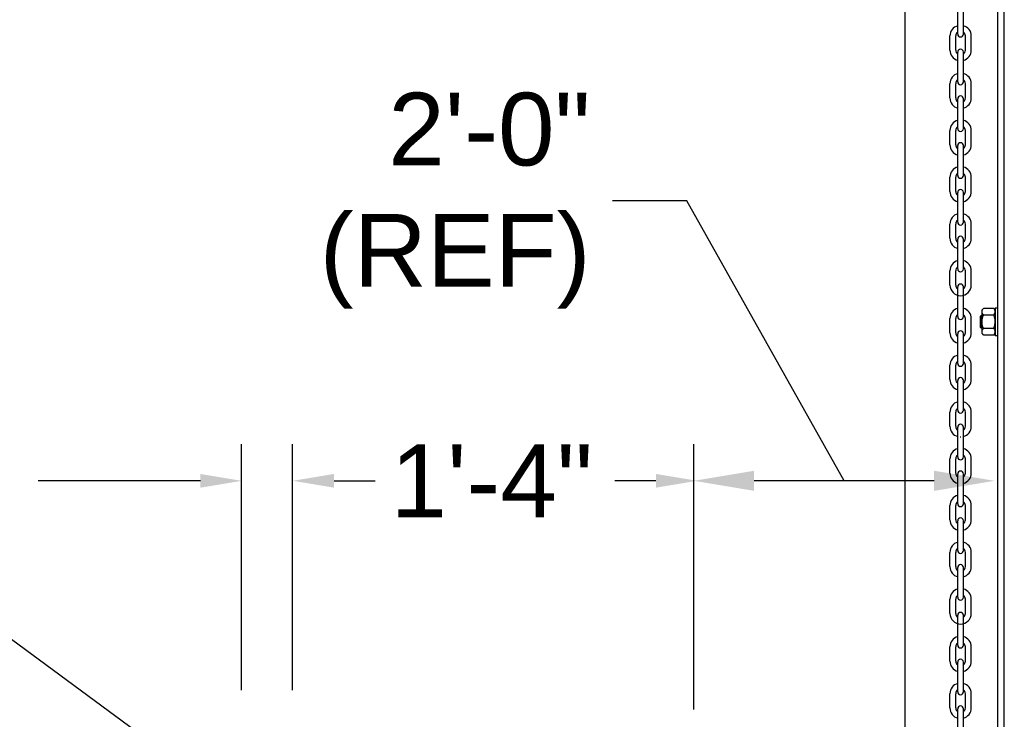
# Model space of a CAD drawing. Header units: inches. Extents: x 170 to 312, y 215 to 248.
# Tile 6 of 256: x 176.486 to 177.756, y 222.735 to 223.637. Entities that reach past the tile are written whole.
import ezdxf
from ezdxf import colors
from ezdxf.entities.mleader import LeaderData, LeaderLine
from ezdxf.math import Vec2, Vec3

# ---------------------------------------------------------------- set-up
doc = ezdxf.new("R2010")
doc.units = ezdxf.units.IN
doc.header["$LTSCALE"] = 0.25
doc.header["$MEASUREMENT"] = 0
doc.layers.add('ANNOTATIONS', color=1, linetype='Continuous')
doc.layers.add('MOTOR LH', color=7, linetype='Continuous')
doc.styles.add('ARIAL', font='arial.ttf', dxfattribs={"height": 0.09375})
doc.styles.add('ROMANS', font='Romans', dxfattribs={"height": 0.09375})
doc.styles.get("Standard").update_dxf_attribs({"font": 'romans.shx'})
doc.dimstyles.get("Standard").update_dxf_attribs({"dimscale": 60, "dimtxt": 0.0833, "dimasz": 0.0833, "dimexe": 0.0833, "dimexo": 0.04, "dimgap": 0.09, "dimtad": 0, "dimtih": 1, "dimtoh": 1, "dimdec": 4, "dimzin": 1, "dimdsep": 46, "dimlunit": 4, "dimtxsty": 'Standard', "dimcen": 0.09, "dimclrt": 150, "dimadec": 4, "dimazin": 2, "dimtfac": 1, "dimtdec": 0, "dimtofl": 0, "dimtmove": 0, "dimatfit": 3, "dimfxl": 1, "dimtolj": 1, "dimtzin": 0, "dimlwd": -1, "dimlwe": -1, "dimarcsym": 1})

msp = doc.modelspace()

# ---------------------------------------------------------------- linework, layer by layer
at = {"layer": 'ANNOTATIONS'}
for p, q in [((176.7725, 222.77305), (176.7725, 223.08974)), ((176.83817, 222.77305), (176.83817, 223.08974)), ((177.35543, 222.74794), (177.35543, 223.08974)), ((176.71936, 223.04261), (176.51015, 223.04261)), ((176.89161, 223.04261), (176.94475, 223.04261)), ((177.30652, 223.04261), (177.25338, 223.04261)), ((177.66513, 223.04261), (177.43309, 223.04261))]:
    msp.add_line(p, q, dxfattribs=at)
for points in [[(176.71936, 223.05147), (176.71936, 223.03376), (176.7725, 223.04261)], [(176.89161, 223.05147), (176.89161, 223.03376), (176.83847, 223.04261)], [(177.30652, 223.05147), (177.30652, 223.03376), (177.35965, 223.04261)], [(177.43309, 223.02967), (177.43309, 223.05556), (177.35543, 223.04261)], [(177.66513, 223.02967), (177.66513, 223.05556), (177.7428, 223.04261)]]:
    msp.add_solid(points, dxfattribs=at)
at = {"layer": 'MOTOR LH'}
for p, q in [((177.62767, 220.41698), (177.62767, 224.61169)), ((177.74703, 220.68357), (177.74703, 224.61088)), ((177.75555, 220.69422), (177.75555, 224.61088)), ((177.69545, 223.61822), (177.69545, 223.65649)), ((177.70296, 223.61822), (177.70296, 223.65649)), ((177.68547, 223.59743), (177.68547, 223.61574)), ((177.69297, 223.59743), (177.69297, 223.61574)), ((177.70543, 223.59743), (177.70543, 223.61574)), ((177.71294, 223.59743), (177.71294, 223.61574)), ((177.69545, 223.55668), (177.69545, 223.59496)), ((177.70296, 223.55668), (177.70296, 223.59496)), ((177.68547, 223.53589), (177.68547, 223.55421)), ((177.69297, 223.53589), (177.69297, 223.55421)), ((177.70543, 223.53589), (177.70543, 223.55421)), ((177.71294, 223.53589), (177.71294, 223.55421)), ((177.69545, 223.49643), (177.69545, 223.5347)), ((177.70296, 223.49643), (177.70296, 223.5347)), ((177.68547, 223.47564), (177.68547, 223.49395)), ((177.69297, 223.47564), (177.69297, 223.49395)), ((177.70543, 223.47564), (177.70543, 223.49395)), ((177.71294, 223.47564), (177.71294, 223.49395)), ((177.69545, 223.43617), (177.69545, 223.47445)), ((177.70296, 223.43617), (177.70296, 223.47445)), ((177.68547, 223.41538), (177.68547, 223.4337)), ((177.69297, 223.41538), (177.69297, 223.4337)), ((177.70543, 223.41538), (177.70543, 223.4337)), ((177.71294, 223.41538), (177.71294, 223.4337)), ((177.69545, 223.37592), (177.69545, 223.41419)), ((177.70296, 223.37592), (177.70296, 223.41419)), ((177.68547, 223.35513), (177.68547, 223.37344)), ((177.69297, 223.35513), (177.69297, 223.37344)), ((177.70543, 223.35513), (177.70543, 223.37344)), ((177.71294, 223.35513), (177.71294, 223.37344)), ((177.69545, 223.31566), (177.69545, 223.35394)), ((177.70296, 223.31566), (177.70296, 223.35394)), ((177.68547, 223.29488), (177.68547, 223.31319)), ((177.69297, 223.29488), (177.69297, 223.31319)), ((177.70543, 223.29488), (177.70543, 223.31319)), ((177.71294, 223.29488), (177.71294, 223.31319)), ((177.69545, 223.25413), (177.69545, 223.2924)), ((177.70296, 223.25413), (177.70296, 223.2924)), ((177.72687, 223.23263), (177.72687, 223.26247)), ((177.74187, 223.26478), (177.72879, 223.26478)), ((177.74379, 223.26566), (177.74379, 223.22945)), ((177.68547, 223.23334), (177.68547, 223.25165)), ((177.69297, 223.23334), (177.69297, 223.25165)), ((177.70543, 223.23334), (177.70543, 223.25165)), ((177.71294, 223.23334), (177.71294, 223.25165)), ((177.72469, 223.24059), (177.72469, 223.25452)), ((177.72625, 223.23903), (177.72625, 223.25608)), ((177.74187, 223.25617), (177.72879, 223.25617)), ((177.74187, 223.23894), (177.72879, 223.23894)), ((177.69545, 223.19387), (177.69545, 223.23215)), ((177.70296, 223.19387), (177.70296, 223.23215)), ((177.74187, 223.23033), (177.72879, 223.23033)), ((177.68547, 223.17308), (177.68547, 223.1914)), ((177.69297, 223.17308), (177.69297, 223.1914)), ((177.70543, 223.17308), (177.70543, 223.1914)), ((177.71294, 223.17308), (177.71294, 223.1914)), ((177.69545, 223.13362), (177.69545, 223.17189)), ((177.70296, 223.13362), (177.70296, 223.17189)), ((177.68547, 223.11283), (177.68547, 223.13114)), ((177.69297, 223.11283), (177.69297, 223.13114)), ((177.70543, 223.11283), (177.70543, 223.13114)), ((177.71294, 223.11283), (177.71294, 223.13114)), ((177.69545, 223.07336), (177.69545, 223.11164)), ((177.70296, 223.07336), (177.70296, 223.11164)), ((177.68547, 223.05258), (177.68547, 223.07089)), ((177.69297, 223.05258), (177.69297, 223.07089)), ((177.70543, 223.05258), (177.70543, 223.07089)), ((177.71294, 223.05258), (177.71294, 223.07089)), ((177.69545, 223.01311), (177.69545, 223.05138)), ((177.70296, 223.01311), (177.70296, 223.05138)), ((177.68547, 222.99232), (177.68547, 223.01064)), ((177.69297, 222.99232), (177.69297, 223.01064)), ((177.70543, 222.99232), (177.70543, 223.01064)), ((177.71294, 222.99232), (177.71294, 223.01064)), ((177.69545, 222.95285), (177.69545, 222.99113)), ((177.70296, 222.95285), (177.70296, 222.99113)), ((177.68547, 222.93207), (177.68547, 222.95038)), ((177.69297, 222.93207), (177.69297, 222.95038)), ((177.70543, 222.93207), (177.70543, 222.95038)), ((177.71294, 222.93207), (177.71294, 222.95038)), ((177.69545, 222.8926), (177.69545, 222.93088)), ((177.70296, 222.8926), (177.70296, 222.93088)), ((177.68547, 222.87181), (177.68547, 222.89013)), ((177.69297, 222.87181), (177.69297, 222.89013)), ((177.70543, 222.87181), (177.70543, 222.89013)), ((177.71294, 222.87181), (177.71294, 222.89013)), ((177.69545, 222.83106), (177.69545, 222.86934)), ((177.70296, 222.83106), (177.70296, 222.86934)), ((177.68547, 222.81028), (177.68547, 222.82859)), ((177.69297, 222.81028), (177.69297, 222.82859)), ((177.70543, 222.81028), (177.70543, 222.82859)), ((177.71294, 222.81028), (177.71294, 222.82859)), ((177.69545, 222.77081), (177.69545, 222.80908)), ((177.70296, 222.77081), (177.70296, 222.80908)), ((177.68547, 222.75002), (177.68547, 222.76834)), ((177.69297, 222.75002), (177.69297, 222.76834)), ((177.70543, 222.75002), (177.70543, 222.76834)), ((177.71294, 222.75002), (177.71294, 222.76834)), ((177.69545, 222.71055), (177.69545, 222.74883)), ((177.70296, 222.71055), (177.70296, 222.74883))]:
    msp.add_line(p, q, dxfattribs=at)
for centre, radius, start, end in [((177.6992, 223.61574), 0.01374, 105.86272, 180), ((177.6992, 223.61574), 0.01374, 0, 74.13728), ((177.6992, 223.61574), 0.00623, 127.08084, 180), ((177.6992, 223.61822), 0.00375, 180, 0), ((177.6992, 223.61574), 0.00623, 0, 52.91916), ((177.6992, 223.59743), 0.01374, 180, 254.13728), ((177.6992, 223.59743), 0.00623, 180, 232.91916), ((177.6992, 223.59496), 0.00375, 0, 180), ((177.6992, 223.59743), 0.01374, 285.86272, 0), ((177.6992, 223.59743), 0.00623, 307.08084, 0), ((177.6992, 223.55421), 0.01374, 105.86272, 180), ((177.6992, 223.55421), 0.01374, 0, 74.13728), ((177.6992, 223.55421), 0.00623, 127.08084, 180), ((177.6992, 223.55668), 0.00375, 180, 0), ((177.6992, 223.55421), 0.00623, 0, 52.91916), ((177.6992, 223.5347), 0.00375, 0, 180), ((177.6992, 223.53589), 0.01374, 180, 254.13728), ((177.6992, 223.53589), 0.00623, 180, 232.91916), ((177.6992, 223.53589), 0.01374, 285.86272, 0), ((177.6992, 223.53589), 0.00623, 307.08084, 0), ((177.6992, 223.49395), 0.01374, 105.86272, 180), ((177.6992, 223.49395), 0.01374, 0, 74.13728), ((177.6992, 223.49395), 0.00623, 127.08084, 180), ((177.6992, 223.49643), 0.00375, 180, 0), ((177.6992, 223.49395), 0.00623, 0, 52.91916), ((177.6992, 223.47564), 0.01374, 180, 254.13728), ((177.6992, 223.47564), 0.00623, 180, 232.91916), ((177.6992, 223.47445), 0.00375, 0, 180), ((177.6992, 223.47564), 0.01374, 285.86272, 0), ((177.6992, 223.47564), 0.00623, 307.08084, 0), ((177.6992, 223.4337), 0.01374, 105.86272, 180), ((177.6992, 223.4337), 0.00623, 127.08084, 180), ((177.6992, 223.4337), 0.01374, 0, 74.13728), ((177.6992, 223.4337), 0.00623, 0, 52.91916), ((177.6992, 223.43617), 0.00375, 180, 0), ((177.6992, 223.41538), 0.01374, 180, 254.13728), ((177.6992, 223.41538), 0.00623, 180, 232.91916), ((177.6992, 223.41419), 0.00375, 0, 180), ((177.6992, 223.41538), 0.01374, 285.86272, 0), ((177.6992, 223.41538), 0.00623, 307.08084, 0), ((177.6992, 223.37344), 0.01374, 105.86272, 180), ((177.6992, 223.37344), 0.01374, 0, 74.13728), ((177.6992, 223.37344), 0.00623, 127.08084, 180), ((177.6992, 223.37592), 0.00375, 180, 0), ((177.6992, 223.37344), 0.00623, 0, 52.91916), ((177.6992, 223.35513), 0.01374, 180, 254.13728), ((177.6992, 223.35513), 0.00623, 180, 232.91916), ((177.6992, 223.35394), 0.00375, 0, 180), ((177.6992, 223.35513), 0.01374, 285.86272, 0), ((177.6992, 223.35513), 0.00623, 307.08084, 0), ((177.6992, 223.31319), 0.01374, 105.86272, 180), ((177.6992, 223.31319), 0.01374, 0, 74.13728), ((177.6992, 223.31319), 0.00623, 127.08084, 180), ((177.6992, 223.31566), 0.00375, 180, 0), ((177.6992, 223.31319), 0.00623, 0, 52.91916), ((177.6992, 223.29488), 0.01374, 180, 0), ((177.6992, 223.29488), 0.00623, 180, 232.91916), ((177.6992, 223.2924), 0.00375, 0, 180), ((177.6992, 223.29488), 0.00623, 307.08084, 0), ((177.6992, 223.25165), 0.01374, 105.86272, 180), ((177.6992, 223.25165), 0.01374, 0, 74.13728), ((177.6992, 223.25165), 0.00623, 127.08084, 180), ((177.6992, 223.25413), 0.00375, 180, 0), ((177.6992, 223.25165), 0.00623, 0, 52.91916), ((177.6992, 223.23215), 0.00375, 0, 180), ((177.6992, 223.23334), 0.01374, 180, 254.13728), ((177.6992, 223.23334), 0.00623, 180, 232.91916), ((177.6992, 223.23334), 0.01374, 285.86272, 0), ((177.6992, 223.23334), 0.00623, 307.08084, 0), ((177.6992, 223.1914), 0.01374, 105.86272, 180), ((177.6992, 223.1914), 0.00623, 127.08084, 180), ((177.6992, 223.1914), 0.01374, 0, 74.13728), ((177.6992, 223.1914), 0.00623, 0, 52.91916), ((177.6992, 223.19387), 0.00375, 180, 0), ((177.6992, 223.17308), 0.01374, 180, 254.13728), ((177.6992, 223.17308), 0.00623, 180, 232.91916), ((177.6992, 223.17189), 0.00375, 0, 180), ((177.6992, 223.17308), 0.01374, 285.86272, 0), ((177.6992, 223.17308), 0.00623, 307.08084, 0), ((177.6992, 223.13114), 0.01374, 105.86272, 180), ((177.6992, 223.13114), 0.00623, 127.08084, 180), ((177.6992, 223.13362), 0.00375, 180, 0), ((177.6992, 223.13114), 0.01374, 0, 74.13728), ((177.6992, 223.13114), 0.00623, 0, 52.91916), ((177.6992, 223.11283), 0.01374, 180, 254.13728), ((177.6992, 223.11283), 0.00623, 180, 232.91916), ((177.6992, 223.11164), 0.00375, 0, 180), ((177.6992, 223.11283), 0.01374, 285.86272, 0), ((177.6992, 223.11283), 0.00623, 307.08084, 0), ((177.6992, 223.11283), 0.01374, 268.08585, 271.91415), ((177.6992, 223.07089), 0.01374, 105.86272, 180), ((177.6992, 223.07089), 0.01374, 0, 74.13728), ((177.6992, 223.07089), 0.00623, 127.08084, 180), ((177.6992, 223.07336), 0.00375, 180, 0), ((177.6992, 223.07089), 0.00623, 0, 52.91916), ((177.6992, 223.05258), 0.01374, 180, 254.13728), ((177.6992, 223.05258), 0.00623, 180, 232.91916), ((177.6992, 223.05138), 0.00375, 0, 180), ((177.6992, 223.05258), 0.01374, 285.86272, 0), ((177.6992, 223.05258), 0.00623, 307.08084, 0), ((177.6992, 223.01064), 0.01374, 105.86272, 180), ((177.6992, 223.01064), 0.01374, 0, 74.13728), ((177.6992, 223.01064), 0.00623, 127.08084, 180), ((177.6992, 223.01311), 0.00375, 180, 0), ((177.6992, 223.01064), 0.00623, 0, 52.91916), ((177.6992, 222.99113), 0.00375, 0, 180), ((177.6992, 222.99232), 0.01374, 180, 254.13728), ((177.6992, 222.99232), 0.00623, 180, 232.91916), ((177.6992, 222.99232), 0.01374, 285.86272, 0), ((177.6992, 222.99232), 0.00623, 307.08084, 0), ((177.6992, 222.95038), 0.01374, 105.86272, 180), ((177.6992, 222.95038), 0.00623, 127.08084, 180), ((177.6992, 222.95038), 0.01374, 0, 74.13728), ((177.6992, 222.95038), 0.00623, 0, 52.91916), ((177.6992, 222.95285), 0.00375, 180, 0), ((177.6992, 222.93207), 0.01374, 180, 254.13728), ((177.6992, 222.93207), 0.00623, 180, 232.91916), ((177.6992, 222.93088), 0.00375, 0, 180), ((177.6992, 222.93207), 0.01374, 285.86272, 0), ((177.6992, 222.93207), 0.00623, 307.08084, 0), ((177.6992, 222.89013), 0.01374, 105.86272, 180), ((177.6992, 222.89013), 0.00623, 127.08084, 180), ((177.6992, 222.8926), 0.00375, 180, 0), ((177.6992, 222.89013), 0.01374, 0, 74.13728), ((177.6992, 222.89013), 0.00623, 0, 52.91916), ((177.6992, 222.87181), 0.01374, 180, 0), ((177.6992, 222.87181), 0.00623, 180, 232.91916), ((177.6992, 222.86934), 0.00375, 0, 180), ((177.6992, 222.87181), 0.00623, 307.08084, 0), ((177.6992, 222.82859), 0.01374, 105.86272, 180), ((177.6992, 222.82859), 0.01374, 0, 74.13728), ((177.6992, 222.82859), 0.00623, 127.08084, 180), ((177.6992, 222.83106), 0.00375, 180, 0), ((177.6992, 222.82859), 0.00623, 0, 52.91916), ((177.6992, 222.81028), 0.01374, 180, 254.13728), ((177.6992, 222.81028), 0.00623, 180, 232.91916), ((177.6992, 222.80908), 0.00375, 0, 180), ((177.6992, 222.81028), 0.01374, 285.86272, 0), ((177.6992, 222.81028), 0.00623, 307.08084, 0), ((177.6992, 222.76834), 0.01374, 105.86272, 180), ((177.6992, 222.76834), 0.01374, 0, 74.13728), ((177.6992, 222.76834), 0.00623, 127.08084, 180), ((177.6992, 222.77081), 0.00375, 180, 0), ((177.6992, 222.76834), 0.00623, 0, 52.91916), ((177.6992, 222.74883), 0.00375, 0, 180), ((177.6992, 222.75002), 0.01374, 180, 254.13728), ((177.6992, 222.75002), 0.00623, 180, 232.91916), ((177.6992, 222.75002), 0.01374, 285.86272, 0), ((177.6992, 222.75002), 0.00623, 307.08084, 0)]:
    msp.add_arc(centre, radius, start, end, dxfattribs=at)
for points in [[(177.72687, 223.26247), (177.72879, 223.26478)], [(177.74187, 223.26478), (177.74379, 223.26247)], [(177.74379, 223.26566), (177.74703, 223.26566)], [(177.72469, 223.25452), (177.72625, 223.25608)], [(177.72625, 223.25608), (177.72687, 223.25608)], [(177.72625, 223.23903), (177.72469, 223.24059)], [(177.72687, 223.23903), (177.72625, 223.23903)], [(177.72879, 223.23033), (177.72687, 223.23263)], [(177.74379, 223.23263), (177.74187, 223.23033)], [(177.74703, 223.22945), (177.74379, 223.22945)]]:
    msp.add_open_spline(points, degree=1, dxfattribs=at)
for points, knots in [([(177.72687, 223.26048), (177.72693, 223.261), (177.72704, 223.26206), (177.72779, 223.2635), (177.72849, 223.26439), (177.72879, 223.26478)], [0, 0, 0, 0, 0.3536607, 0.7166862, 1, 1, 1, 1]), ([(177.72879, 223.25617), (177.72835, 223.25675), (177.72745, 223.25793), (177.72692, 223.2594), (177.72688, 223.26026), (177.72687, 223.26048)], [0, 0, 0, 0, 0.4215052, 0.8529186, 1, 1, 1, 1]), ([(177.74379, 223.26048), (177.74373, 223.261), (177.74362, 223.26206), (177.74287, 223.2635), (177.74217, 223.26439), (177.74187, 223.26478)], [0, 0, 0, 0, 0.3536607, 0.7166862, 1, 1, 1, 1]), ([(177.74187, 223.25617), (177.74231, 223.25675), (177.74321, 223.25793), (177.74374, 223.2594), (177.74378, 223.26026), (177.74379, 223.26048)], [0, 0, 0, 0, 0.4215055, 0.85291859, 1, 1, 1, 1]), ([(177.72687, 223.24755), (177.72688, 223.24783), (177.7269, 223.24923), (177.72727, 223.25178), (177.72806, 223.25435), (177.72864, 223.2558), (177.72879, 223.25617)], [0, 0, 0, 0, 0.0936035, 0.4739098, 0.8644711, 1, 1, 1, 1]), ([(177.72879, 223.23894), (177.72851, 223.23967), (177.72783, 223.2414), (177.72705, 223.24427), (177.72693, 223.24645), (177.72687, 223.24755)], [0, 0, 0, 0, 0.2644431, 0.6278671, 1, 1, 1, 1]), ([(177.74379, 223.24755), (177.74378, 223.24783), (177.74376, 223.24923), (177.74339, 223.25178), (177.7426, 223.25435), (177.74202, 223.2558), (177.74187, 223.25617)], [0, 0, 0, 0, 0.0936034, 0.4739096, 0.8644711, 1, 1, 1, 1]), ([(177.74187, 223.23894), (177.74215, 223.23967), (177.74283, 223.2414), (177.74361, 223.24427), (177.74373, 223.24645), (177.74379, 223.24755)], [0, 0, 0, 0, 0.2644431, 0.6278671, 1, 1, 1, 1]), ([(177.72687, 223.23463), (177.72693, 223.23516), (177.72704, 223.23622), (177.72779, 223.23766), (177.72849, 223.23855), (177.72879, 223.23894)], [0, 0, 0, 0, 0.3536431, 0.7166859, 1, 1, 1, 1]), ([(177.72879, 223.23033), (177.72835, 223.23091), (177.72745, 223.23209), (177.72692, 223.23356), (177.72688, 223.23442), (177.72687, 223.23463)], [0, 0, 0, 0, 0.4215143, 0.8529022, 1, 1, 1, 1]), ([(177.74379, 223.23463), (177.74373, 223.23516), (177.74362, 223.23622), (177.74287, 223.23766), (177.74217, 223.23855), (177.74187, 223.23894)], [0, 0, 0, 0, 0.3536431, 0.7166859, 1, 1, 1, 1]), ([(177.74187, 223.23033), (177.74231, 223.23091), (177.74321, 223.23209), (177.74374, 223.23356), (177.74378, 223.23442), (177.74379, 223.23463)], [0, 0, 0, 0, 0.42151458, 0.85290221, 1, 1, 1, 1])]:
    msp.add_open_spline(points, degree=3, knots=knots, dxfattribs=at)

# ---------------------------------------------------------------- texts
at = {"layer": 'ANNOTATIONS', "char_height": 0.09375, "attachment_point": 6, "style": 'ARIAL'}
for s, insert in [('2\'-0"\\P(REF)', (177.22226, 223.40353)), ('1\'-4"', (177.22526, 223.04261))]:
    msp.add_mtext(s, dxfattribs=dict(at, insert=insert))

# ---------------------------------------------------------------- leaders
at = {"layer": 'ANNOTATIONS', "has_arrowhead": 0}
msp.add_leader([(177.54911, 223.04261), (177.34617, 223.40353), (177.25036, 223.40353)], dimstyle='Standard', override={"dimtxt": 0.09375, "dimasz": 0.09375, "dimexe": 0.046875, "dimgap": 0.09, "dimtad": 0, "dimtih": 0, "dimtoh": 0, "dimtxsty": 'ROMANS'}, dxfattribs=at)
at = {"layer": 'ANNOTATIONS'}
ml = msp.add_multileader_mtext('Standard', dxfattribs=at)
ml.set_content('THREE PHASE\\PCONTROLLER\\P (14" X 16")', color=256, style='ARIAL')
ml.set_leader_properties()
ml.build(insert=Vec2(0, 0))
ml.multileader.update_dxf_attribs({"dogleg_length": 0.36, "arrow_head_size": 0.09375})
ctx = ml.context
ctx.base_point, ctx.char_height, ctx.arrow_head_size, ctx.landing_gap_size, ctx.plane_origin = Vec3(175.20448, 222.89622), 0.09375, 0.09375, 0.09, Vec3(177.38058, 222.48298)
ctx.text_align_type = 2
notes = []
notes.append((ctx, [(0, (1, 1, 0), (176.39659, 222.89622), (-1, 0), 0.09796, [(0, [(176.906, 222.52169)], 0, [])])]))
ctx.mtext.insert, ctx.mtext.alignment, ctx.mtext.flow_direction = Vec3(176.20864, 222.95688), 3, 5
for ctx, leaders in notes:
    for number, flags, end, landing, length, lines in leaders:
        leader = LeaderData()
        leader.index, (leader.has_last_leader_line, leader.has_dogleg_vector, leader.attachment_direction) = number, flags
        leader.last_leader_point, leader.dogleg_vector, leader.dogleg_length = Vec3(end), Vec3(landing), length
        for number, points, colour, breaks in lines:
            line = LeaderLine()
            line.index, line.vertices, line.color, line.breaks = number, Vec3.list(points), colors.encode_raw_color(colour), breaks
            leader.lines.append(line)
        ctx.leaders.append(leader)

doc.saveas('drawing.dxf')
